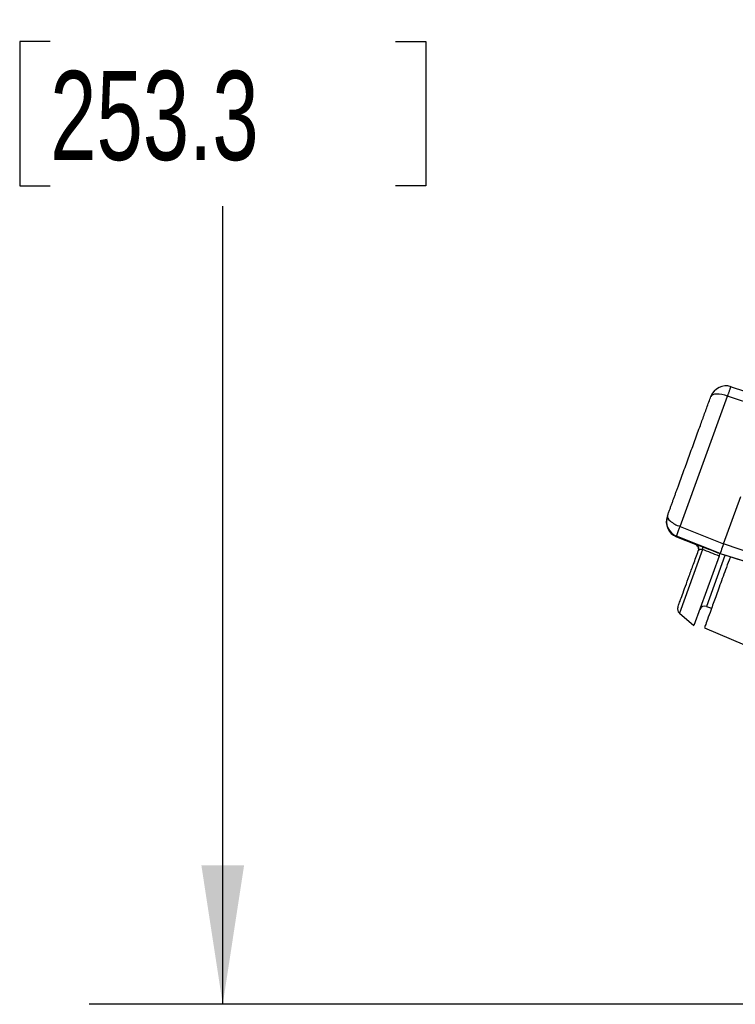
# Model space of a CAD drawing. Header units: inches. Extents: x 1.5 to 64.5, y 1.5 to 49.5.
# Tile 25 of 37: x 29.5 to 33.5, y 32.8 to 38.3. Entities that reach past the tile are written whole.
import ezdxf

# ---------------------------------------------------------------- set-up
doc = ezdxf.new("R2010")
doc.units = ezdxf.units.IN
doc.header["$LTSCALE"] = 6
doc.header["$MEASUREMENT"] = 0
doc.layers.add('DIMENSIONS', color=140, linetype='Continuous', lineweight=25)
doc.styles.add('SLDTEXTSTYLE0', font='TXT', dxfattribs={"width": 0.7})
doc.dimstyles.new('SLDDIMSTYLE0', dxfattribs={"dimtxt": 0.509766, "dimasz": 0.78, "dimexe": 0, "dimexo": 0.0625, "dimgap": 0.127441, "dimtad": 0, "dimtih": 1, "dimtoh": 1, "dimrnd": 1e-09, "dimzin": 12, "dimdsep": 46, "dimtxsty": 'SLDTEXTSTYLE0', "dimsah": 1, "dimcen": 0.09, "dimadec": 0, "dimazin": 3, "dimtfac": 1, "dimtofl": 0, "dimtmove": 0, "dimatfit": 3, "dimfxl": 0, "dimfrac": 2, "dimtolj": 1, "dimtzin": 12, "dimarcsym": 0})

# ---------------------------------------------------------------- blocks, each defined once
blk = doc.blocks.new('_D_7')
at = {"layer": 'DIMENSIONS'}
for p, q in [((36.6853, 42.7854), (29.8456, 42.7854)), ((30.5956, 42.7854), (30.5956, 39.1416)), ((29.6262, 38.2173), (29.455, 38.2173)), ((29.455, 38.2173), (29.455, 37.4071)), ((31.5651, 38.2173), (31.7363, 38.2173)), ((31.7363, 38.2173), (31.7363, 37.4071)), ((29.455, 37.4071), (29.6262, 37.4071)), ((31.7363, 37.4071), (31.5651, 37.4071)), ((30.5956, 32.8123), (30.5956, 37.293)), ((36.6853, 32.8123), (29.8456, 32.8123))]:
    blk.add_line(p, q, dxfattribs=at)
for points in [[(30.5956, 42.7854), (30.4756, 42.0054), (30.7156, 42.0054)], [(30.5956, 32.8123), (30.7156, 33.5923), (30.4756, 33.5923)]]:
    blk.add_solid(points, dxfattribs=at)
at = {"layer": 'DIMENSIONS', "char_height": 0.5, "attachment_point": 1, "style": 'SLDTEXTSTYLE0'}
for s, insert in [('9.97', (29.8382, 38.9759)), ('253.3', (29.6262, 38.0516))]:
    blk.add_mtext(s, dxfattribs=dict(at, insert=insert))

msp = doc.modelspace()

# ---------------------------------------------------------------- linework, layer by layer
for p, q in [((33.4507, 36.2791), (33.6996, 36.1959)), ((33.165, 35.494), (33.4315, 36.2263)), ((33.6805, 36.1434), (33.4315, 36.2263)), ((33.409, 35.3975), (33.5053, 35.6621)), ((33.165, 35.494), (33.409, 35.3975)), ((33.1452, 35.4398), (33.1441, 35.4367)), ((33.1441, 35.4367), (33.2494, 35.3952)), ((33.3894, 35.3436), (33.1452, 35.4398)), ((33.2494, 35.3952), (33.2497, 35.3961)), ((33.672, 35.3065), (33.409, 35.3975)), ((33.2906, 35.3653), (33.1606, 35.0082)), ((33.3839, 35.3284), (33.2424, 34.9396)), ((33.4164, 35.3307), (33.3127, 35.0458)), ((33.3892, 35.3431), (33.389, 35.3424)), ((33.3894, 35.3436), (33.3892, 35.3431)), ((33.3894, 35.3436), (33.6551, 35.2599)), ((33.3127, 35.0458), (33.3412, 35.0357)), ((33.1606, 35.0082), (33.2424, 34.9396)), ((33.3012, 34.9258), (33.6236, 34.7882))]:
    msp.add_line(p, q)
for centre, radius, start, end in [((33.4222, 36.1938), 0.09, 71.4987, 159.9988), ((33.1771, 35.5204), 0.09, 160.0012, 248.5013), ((33.1782, 35.5235), 0.09, 160.0012, 248.5013), ((33.1799, 35.0312), 0.03, 160, 230), ((33.3027, 35.0175), 0.03, 70.5, 160)]:
    msp.add_arc(centre, radius, start, end)
for points, knots in [([(33.4315, 36.2263), (33.432, 36.2279), (33.4333, 36.2316), (33.4353, 36.2374), (33.4376, 36.244), (33.4401, 36.2511), (33.4427, 36.2584), (33.4447, 36.2641), (33.4462, 36.2683), (33.4474, 36.2714), (33.4486, 36.2744), (33.4496, 36.277), (33.4504, 36.2789), (33.4506, 36.279), (33.4507, 36.2791)], [0, 0, 0, 0, 0.052146, 0.116771, 0.193874, 0.28345, 0.385493, 0.499996, 0.555553, 0.622224, 0.700009, 0.788902, 0.888901, 1, 1, 1, 1]), ([(33.0936, 35.5543), (33.0958, 35.5602), (33.1001, 35.572), (33.1066, 35.5899), (33.1131, 35.6078), (33.1197, 35.6259), (33.1263, 35.644), (33.133, 35.6623), (33.1396, 35.6807), (33.1464, 35.6992), (33.1612, 35.7399), (33.1843, 35.8034), (33.2158, 35.89), (33.2473, 35.9765), (33.2722, 36.0449), (33.2905, 36.0952), (33.3025, 36.1281), (33.3143, 36.1607), (33.3261, 36.1929), (33.3337, 36.214), (33.3376, 36.2246)], [0, 0, 0, 0, 0.027589, 0.055137, 0.082656, 0.110158, 0.137655, 0.165159, 0.192681, 0.220233, 0.247827, 0.373902, 0.500005, 0.626079, 0.752183, 0.80181, 0.851337, 0.900832, 0.950363, 1, 1, 1, 1]), ([(33.4315, 36.2263), (33.4094, 36.2341), (33.3872, 36.2383), (33.3521, 36.2376), (33.3406, 36.2328), (33.3376, 36.2246)], [0, 0, 0, 0, 0.5, 0.5, 1, 1, 1, 1]), ([(33.0936, 35.5543), (33.0908, 35.5464), (33.0966, 35.5357), (33.1233, 35.5132), (33.143, 35.5023), (33.165, 35.494)], [0, 0, 0, 0, 0.5, 0.5, 1, 1, 1, 1]), ([(33.1452, 35.4398), (33.1452, 35.4398), (33.1452, 35.44), (33.1453, 35.4406), (33.1456, 35.4415), (33.1459, 35.4427), (33.1464, 35.444), (33.1469, 35.4455), (33.1474, 35.4471), (33.148, 35.4487), (33.1485, 35.4503), (33.1491, 35.4519), (33.1497, 35.4535), (33.1512, 35.4577), (33.1539, 35.465), (33.158, 35.4759), (33.1617, 35.4855), (33.164, 35.4915), (33.165, 35.494)], [0, 0, 0, 0, 0.0569728, 0.111167, 0.1625823, 0.2112185, 0.2570755, 0.3001531, 0.3404512, 0.3779697, 0.4127086, 0.4446677, 0.473847, 0.5002465, 0.6671947, 0.8061623, 0.9171073, 1, 1, 1, 1]), ([(33.2683, 35.3682), (33.2684, 35.3682), (33.269, 35.3721), (33.2661, 35.3799), (33.2598, 35.3897), (33.2529, 35.3933), (33.2494, 35.3952)], [0, 0, 0, 0, 0.00619, 0.33746, 0.66873, 1, 1, 1, 1]), ([(33.2496, 35.3955), (33.2521, 35.3942), (33.2573, 35.3914), (33.2633, 35.3847), (33.2674, 35.3768), (33.2681, 35.371), (33.2684, 35.3681)], [0, 0, 0, 0, 0.248744, 0.498256, 0.748284, 1, 1, 1, 1]), ([(33.2497, 35.3961), (33.2498, 35.3961), (33.2498, 35.3961), (33.2503, 35.396), (33.251, 35.3958), (33.2523, 35.3953), (33.2547, 35.3945), (33.2587, 35.3929), (33.264, 35.391), (33.2698, 35.3887), (33.2756, 35.3865), (33.2809, 35.3845), (33.2848, 35.383), (33.2867, 35.3822)], [0, 0, 0, 0, 0.063286, 0.125902, 0.188057, 0.249967, 0.376314, 0.499641, 0.626163, 0.750407, 0.835997, 0.918772, 1, 1, 1, 1]), ([(33.2497, 35.3961), (33.2559, 35.3937), (33.2683, 35.3831), (33.2699, 35.3662), (33.2669, 35.3579)], [0, 0, 0, 0, 0.428571, 1, 1, 1, 1]), ([(33.2867, 35.3822), (33.3035, 35.3757), (33.3375, 35.3624), (33.3717, 35.3491), (33.389, 35.3424)], [0, 0, 0, 0, 0.492592, 1, 1, 1, 1]), ([(33.409, 35.3975), (33.4033, 35.3819), (33.3983, 35.3681), (33.3914, 35.3491), (33.3895, 35.3438), (33.3894, 35.3436)], [0, 0, 0, 0, 0.5, 0.5, 1, 1, 1, 1]), ([(33.1522, 35.0428), (33.1521, 35.0425), (33.1516, 35.0411), (33.1554, 35.0514), (33.1636, 35.0739), (33.1767, 35.11), (33.194, 35.1575), (33.2151, 35.2156), (33.2393, 35.282), (33.2577, 35.3326), (33.2669, 35.3579)], [0, 0, 0, 0, 0.049204, 0.182456, 0.32021, 0.457989, 0.595743, 0.733522, 0.866755, 1, 1, 1, 1]), ([(33.2906, 35.3653), (33.2898, 35.3654), (33.2881, 35.3658), (33.2857, 35.366), (33.2833, 35.3662), (33.2809, 35.3662), (33.2787, 35.366), (33.2766, 35.3656), (33.274, 35.3649), (33.2712, 35.3635), (33.2685, 35.3612), (33.2675, 35.3591), (33.2669, 35.3579)], [0, 0, 0, 0, 0.054594, 0.112416, 0.173859, 0.239242, 0.308819, 0.382789, 0.461308, 0.61246, 0.792049, 1, 1, 1, 1]), ([(33.3839, 35.3284), (33.3681, 35.3346), (33.337, 35.3469), (33.3059, 35.3592), (33.2906, 35.3653)], [0, 0, 0, 0, 0.5062352, 1, 1, 1, 1]), ([(33.4465, 35.325), (33.446, 35.3236), (33.4312, 35.283), (33.4056, 35.2126), (33.3713, 35.1184), (33.3432, 35.0412), (33.3217, 34.982), (33.3067, 34.9408), (33.303, 34.9308), (33.3012, 34.9258)], [0, 0, 0, 0, 0.006237, 0.171864, 0.337492, 0.503119, 0.668746, 0.834373, 1, 1, 1, 1]), ([(33.3839, 35.3284), (33.3848, 35.3308), (33.3866, 35.3358), (33.388, 35.3397), (33.3882, 35.3403), (33.3882, 35.3403)], [0, 0, 0, 0, 0.487349, 0.972551, 1, 1, 1, 1]), ([(33.3892, 35.3431), (33.4332, 35.3292), (33.5218, 35.3013), (33.6104, 35.2735), (33.6549, 35.2595)], [0, 0, 0, 0, 0.497167, 1, 1, 1, 1])]:
    msp.add_open_spline(points, degree=3, knots=knots)
msp.add_open_spline([(33.2867, 35.3822), (33.2903, 35.3807), (33.2918, 35.3741), (33.2906, 35.3653)], degree=3)

# ---------------------------------------------------------------- dimensions: what is measured, and where the dimension line sits
at = {"layer": 'DIMENSIONS'}
dim = msp.add_linear_dim(base=(30.5956, 32.8123), p1=(36.9853, 42.7854), p2=(36.9853, 32.8123), angle=90, dimstyle='SLDDIMSTYLE0', dxfattribs=at)
dim.commit()
dim.dimension.update_dxf_attribs({"geometry": '_D_7', "text_midpoint": (30.5956, 38.2173), "dimtype": 160})

doc.saveas('drawing.dxf')
